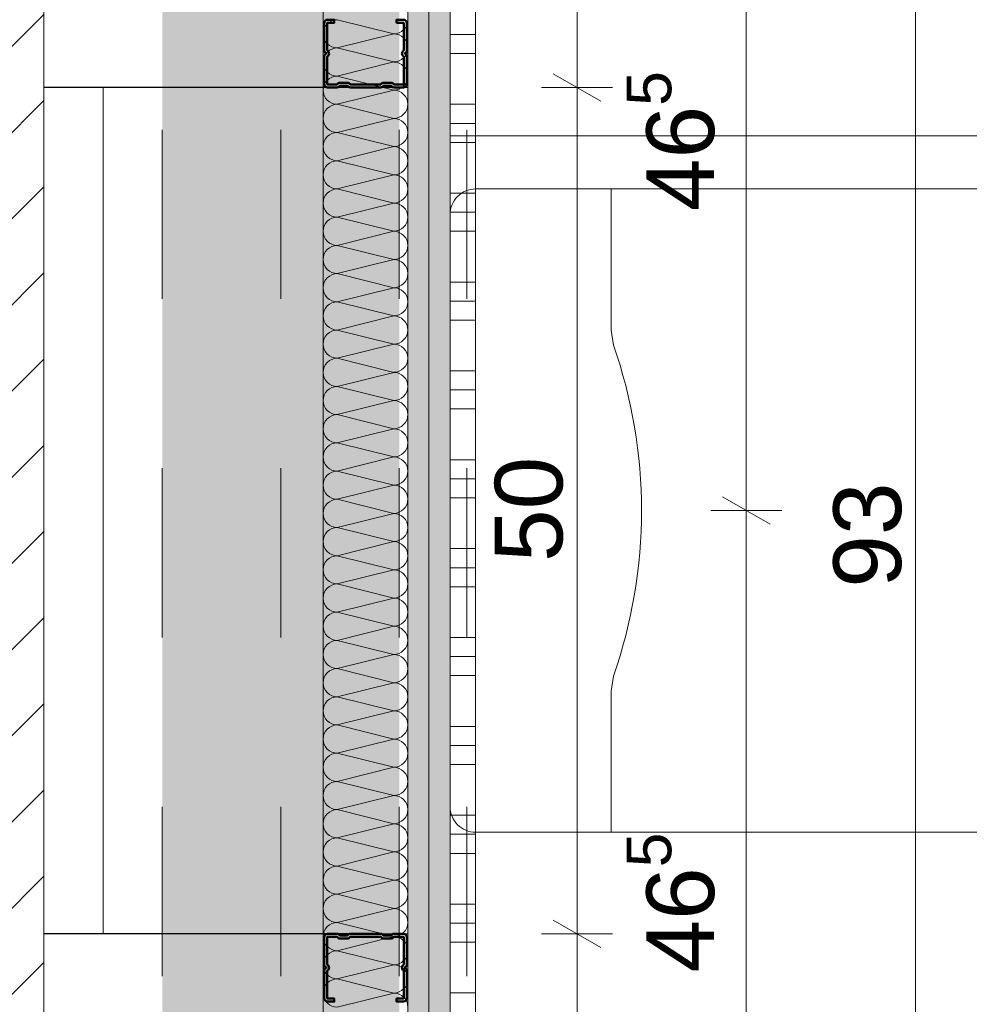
# Model space of a CAD drawing. Header units: metres. Extents: x -3.5 to 65.3, y -10.9 to 16.7.
# Tile 82 of 184: x 40.186 to 40.747, y 2.093 to 2.675. Entities that reach past the tile are written whole.
import ezdxf

# ---------------------------------------------------------------- set-up
doc = ezdxf.new("R2010")
doc.units = ezdxf.units.M
doc.header["$MEASUREMENT"] = 0
for name, pattern in [('Achse', [0.08, 0.04, -0.02, 0, -0.02]), ('DASHED', [0.015, 0.007, -0.008]), ('Untersicht', [0.04, 0.03, -0.01]), ('Wipeout_Contour', [1, 0, -1])]:
    doc.linetypes.add(name, pattern=pattern)
for name, color, linetype in [('102 - Bemaßung_ Beschriftung.Detail_ Ausschnitt', 7, 'Continuous'), ('605 - Struktur.Wand Innen', 7, 'Continuous'), ('612 - Struktur.Stahlbau', 7, 'Continuous'), ('654 - Abdeckung.Wand Belag', 7, 'Continuous'), ('660 - Unterkonstruktion.Trockenbau', 7, 'Continuous'), ('Neubau_606 - Struktur.Wand Innen Ausbau', 7, 'Continuous'), ('Neubau_612 - Struktur.Stahlbau', 7, 'Continuous'), ('Neubau_650 - Abdeckung.Fußboden Aufbau', 7, 'Continuous'), ('Neubau_653 - Abdeckung.TB Verkofferung', 7, 'Continuous'), ('Neubau_702 - Einrichtung.Möbel Sanitär', 7, 'Continuous'), ('Neubau_802 - HKLSE.Sanitär', 7, 'Continuous')]:
    doc.layers.add(name, color=color, linetype=linetype)
doc.styles.add('ERSTELLTER_STIL_1', font='txt')
doc.dimstyles.new('ERSTELLTER_STIL__1', dxfattribs={"dimtxt": 0.04, "dimasz": 0.02128, "dimexe": 0.18, "dimexo": 0.0625, "dimgap": 0, "dimtad": 1, "dimzin": 0, "dimdsep": 46, "dimtxsty": 'ERSTELLTER_STIL_1', "dimblk": 'ARROWHEAD_2', "dimblk1": 'ARROWHEAD_2', "dimblk2": 'ARROWHEAD_2', "dimcen": 0.09, "dimse1": 1, "dimse2": 1, "dimclrd": 7, "dimclre": 7, "dimclrt": 7, "dimazin": 0, "dimtfac": 1, "dimtdec": 4, "dimtmove": 0, "dimatfit": 3, "dimfxl": 1, "dimtolj": 1, "dimtzin": 0, "dimarcsym": 0})
doc.dimstyles.new('ERSTELLTER_STIL__2', dxfattribs={"dimtxt": 0.04, "dimasz": 0.02128, "dimexe": 0.18, "dimexo": 0.0625, "dimgap": 0, "dimtad": 1, "dimzin": 0, "dimdsep": 46, "dimtxsty": 'ERSTELLTER_STIL_1', "dimblk": 'ARROWHEAD_2', "dimblk1": 'ARROWHEAD_2', "dimblk2": 'ARROWHEAD_2', "dimcen": 0.09, "dimse1": 1, "dimse2": 1, "dimclrd": 7, "dimclre": 7, "dimclrt": 7, "dimazin": 0, "dimtfac": 1, "dimtdec": 4, "dimtmove": 2, "dimatfit": 3, "dimfxl": 1, "dimtolj": 1, "dimtzin": 0, "dimarcsym": 0})
doc.dimstyles.new('ERSTELLTER_STIL__3', dxfattribs={"dimtxt": 0.04, "dimasz": 0.02128, "dimexe": 0.18, "dimexo": 0.0625, "dimgap": 0, "dimtad": 1, "dimtih": 1, "dimtoh": 1, "dimzin": 0, "dimdsep": 46, "dimtxsty": 'ERSTELLTER_STIL_1', "dimblk": 'ARROWHEAD_2', "dimblk1": 'ARROWHEAD_2', "dimblk2": 'ARROWHEAD_2', "dimcen": 0.09, "dimse1": 1, "dimse2": 1, "dimclrd": 7, "dimclre": 7, "dimclrt": 7, "dimazin": 0, "dimtfac": 1, "dimtdec": 4, "dimtmove": 0, "dimatfit": 3, "dimfxl": 1, "dimtolj": 1, "dimtzin": 0, "dimarcsym": 0})
doc.dimstyles.new('ERSTELLTER_STIL__4', dxfattribs={"dimtxt": 0.04, "dimasz": 0.02128, "dimexe": 0.18, "dimexo": 0.0625, "dimgap": 0, "dimtad": 1, "dimtih": 1, "dimtoh": 1, "dimzin": 0, "dimdsep": 46, "dimtxsty": 'ERSTELLTER_STIL_1', "dimblk": 'ARROWHEAD_2', "dimblk1": 'ARROWHEAD_2', "dimblk2": 'ARROWHEAD_2', "dimcen": 0.09, "dimse1": 1, "dimse2": 1, "dimclrd": 7, "dimclre": 7, "dimclrt": 7, "dimazin": 0, "dimtfac": 1, "dimtdec": 4, "dimtmove": 2, "dimatfit": 3, "dimfxl": 1, "dimtolj": 1, "dimtzin": 0, "dimarcsym": 0})
doc.dimstyles.new('ERSTELLTER_STIL__5', dxfattribs={"dimtxt": 0.04, "dimasz": 0.02128, "dimexe": 0.18, "dimexo": 0.0625, "dimgap": 0, "dimtad": 1, "dimtih": 1, "dimtoh": 1, "dimzin": 0, "dimdsep": 46, "dimtxsty": 'ERSTELLTER_STIL_1', "dimblk": 'ARROWHEAD_2', "dimblk1": 'ARROWHEAD_2', "dimblk2": 'ARROWHEAD_2', "dimcen": 0.09, "dimclrd": 7, "dimclre": 7, "dimclrt": 7, "dimazin": 0, "dimtfac": 1, "dimtdec": 4, "dimtmove": 0, "dimatfit": 3, "dimfxl": 1, "dimtolj": 1, "dimtzin": 0, "dimarcsym": 0})
pattern_1 = [(45, (0, 0), (-0.0070710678, 0.0070710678), [0, -0.01])]

# ---------------------------------------------------------------- blocks, each defined once
blk = doc.blocks.new('*X55')
at = {"layer": 'Neubau_606 - Struktur.Wand Innen Ausbau', "color": 7, "linetype": 'Continuous', "lineweight": 5}
for p, q in [((40.40669, 2.66665), (40.37336, 2.67499)), ((40.40669, 2.66665), (40.37336, 2.65832)), ((40.40669, 2.64999), (40.37336, 2.65832)), ((40.40669, 2.64999), (40.37336, 2.64165)), ((40.40669, 2.63332), (40.37336, 2.64165)), ((40.40669, 2.63332), (40.37336, 2.62499)), ((40.40669, 2.61665), (40.37336, 2.62499)), ((40.40669, 2.61665), (40.37336, 2.60832)), ((40.40669, 2.59999), (40.37336, 2.60832)), ((40.40669, 2.59999), (40.37336, 2.59165)), ((40.40669, 2.58332), (40.37336, 2.59165)), ((40.40669, 2.58332), (40.37336, 2.57499)), ((40.40669, 2.56665), (40.37336, 2.57499)), ((40.40669, 2.56665), (40.37336, 2.55832)), ((40.40669, 2.54999), (40.37336, 2.55832)), ((40.40669, 2.54999), (40.37336, 2.54165)), ((40.40669, 2.53332), (40.37336, 2.54165)), ((40.40669, 2.53332), (40.37336, 2.52499)), ((40.40669, 2.51665), (40.37336, 2.52499)), ((40.40669, 2.51665), (40.37336, 2.50832)), ((40.40669, 2.49999), (40.37336, 2.50832)), ((40.40669, 2.49999), (40.37336, 2.49165)), ((40.40669, 2.48332), (40.37336, 2.49165)), ((40.40669, 2.48332), (40.37336, 2.47499)), ((40.40669, 2.46665), (40.37336, 2.47499)), ((40.40669, 2.46665), (40.37336, 2.45832)), ((40.40669, 2.44999), (40.37336, 2.45832)), ((40.40669, 2.44999), (40.37336, 2.44165)), ((40.40669, 2.43332), (40.37336, 2.44165)), ((40.40669, 2.43332), (40.37336, 2.42499)), ((40.40669, 2.41665), (40.37336, 2.42499)), ((40.40669, 2.41665), (40.37336, 2.40832)), ((40.40669, 2.39999), (40.37336, 2.40832)), ((40.40669, 2.39999), (40.37336, 2.39165)), ((40.40669, 2.38332), (40.37336, 2.39165)), ((40.40669, 2.38332), (40.37336, 2.37499)), ((40.40669, 2.36665), (40.37336, 2.37499)), ((40.40669, 2.36665), (40.37336, 2.35832)), ((40.40669, 2.34999), (40.37336, 2.35832)), ((40.40669, 2.34999), (40.37336, 2.34165)), ((40.40669, 2.33332), (40.37336, 2.34165)), ((40.40669, 2.33332), (40.37336, 2.32499)), ((40.40669, 2.31665), (40.37336, 2.32499)), ((40.40669, 2.31665), (40.37336, 2.30832)), ((40.40669, 2.29999), (40.37336, 2.30832)), ((40.40669, 2.29999), (40.37336, 2.29165)), ((40.40669, 2.28332), (40.37336, 2.29165)), ((40.40669, 2.28332), (40.37336, 2.27499)), ((40.40669, 2.26665), (40.37336, 2.27499)), ((40.40669, 2.26665), (40.37336, 2.25832)), ((40.40669, 2.24999), (40.37336, 2.25832)), ((40.40669, 2.24999), (40.37336, 2.24165)), ((40.40669, 2.23332), (40.37336, 2.24165)), ((40.40669, 2.23332), (40.37336, 2.22499)), ((40.40669, 2.21665), (40.37336, 2.22499)), ((40.40669, 2.21665), (40.37336, 2.20832)), ((40.40669, 2.19999), (40.37336, 2.20832)), ((40.40669, 2.19999), (40.37336, 2.19165)), ((40.40669, 2.18332), (40.37336, 2.19165)), ((40.40669, 2.18332), (40.37336, 2.17499)), ((40.40669, 2.16665), (40.37336, 2.17499)), ((40.40669, 2.16665), (40.37336, 2.15832)), ((40.40669, 2.14999), (40.37336, 2.15832)), ((40.40669, 2.14999), (40.37336, 2.14165)), ((40.40669, 2.13332), (40.37336, 2.14165)), ((40.40669, 2.13332), (40.37336, 2.12499)), ((40.40669, 2.11665), (40.37336, 2.12499)), ((40.40669, 2.11665), (40.37336, 2.10832)), ((40.40669, 2.09999), (40.37336, 2.10832)), ((40.40669, 2.09999), (40.37336, 2.09165))]:
    blk.add_line(p, q, dxfattribs=at)
for centre, start, end in [((40.37336, 2.66665), 89.99998, 179.99998), ((40.40669, 2.67499), 269.99998, 359.99998), ((40.37336, 2.66665), 179.99998, 269.99998), ((40.40669, 2.65832), 359.99998, 89.99998), ((40.37336, 2.64999), 89.99998, 179.99998), ((40.40669, 2.65832), 269.99998, 359.99998), ((40.37336, 2.64999), 179.99998, 269.99998), ((40.40669, 2.64165), 359.99998, 89.99998), ((40.37336, 2.63332), 89.99998, 179.99998), ((40.40669, 2.64165), 269.99998, 359.99998), ((40.37336, 2.63332), 179.99998, 269.99998), ((40.40669, 2.62499), 359.99998, 89.99998), ((40.37336, 2.61665), 89.99998, 179.99998), ((40.40669, 2.62499), 269.99998, 359.99998), ((40.37336, 2.61665), 179.99998, 269.99998), ((40.40669, 2.60832), 359.99998, 89.99998), ((40.37336, 2.59999), 89.99998, 179.99998), ((40.40669, 2.60832), 269.99998, 359.99998), ((40.37336, 2.59999), 179.99998, 269.99998), ((40.40669, 2.59165), 359.99998, 89.99998), ((40.37336, 2.58332), 89.99998, 179.99998), ((40.40669, 2.59165), 269.99998, 359.99998), ((40.37336, 2.58332), 179.99998, 269.99998), ((40.40669, 2.57499), 359.99998, 89.99998), ((40.37336, 2.56665), 89.99998, 179.99998), ((40.40669, 2.57499), 269.99998, 359.99998), ((40.37336, 2.56665), 179.99998, 269.99998), ((40.40669, 2.55832), 359.99998, 89.99998), ((40.37336, 2.54999), 89.99998, 179.99998), ((40.40669, 2.55832), 269.99998, 359.99998), ((40.37336, 2.54999), 179.99998, 269.99998), ((40.40669, 2.54165), 359.99998, 89.99998), ((40.37336, 2.53332), 89.99998, 179.99998), ((40.40669, 2.54165), 269.99998, 359.99998), ((40.37336, 2.53332), 179.99998, 269.99998), ((40.40669, 2.52499), 359.99998, 89.99998), ((40.37336, 2.51665), 89.99998, 179.99998), ((40.40669, 2.52499), 269.99998, 359.99998), ((40.37336, 2.51665), 179.99998, 269.99998), ((40.40669, 2.50832), 359.99998, 89.99998), ((40.37336, 2.49999), 89.99998, 179.99998), ((40.40669, 2.50832), 269.99998, 359.99998), ((40.37336, 2.49999), 179.99998, 269.99998), ((40.40669, 2.49165), 359.99998, 89.99998), ((40.37336, 2.48332), 89.99998, 179.99998), ((40.40669, 2.49165), 269.99998, 359.99998), ((40.37336, 2.48332), 179.99998, 269.99998), ((40.40669, 2.47499), 359.99998, 89.99998), ((40.37336, 2.46665), 89.99998, 179.99998), ((40.40669, 2.47499), 269.99998, 359.99998), ((40.37336, 2.46665), 179.99998, 269.99998), ((40.40669, 2.45832), 359.99998, 89.99998), ((40.37336, 2.44999), 89.99998, 179.99998), ((40.40669, 2.45832), 269.99998, 359.99998), ((40.37336, 2.44999), 179.99998, 269.99998), ((40.40669, 2.44165), 359.99998, 89.99998), ((40.37336, 2.43332), 89.99998, 179.99998), ((40.40669, 2.44165), 269.99998, 359.99998), ((40.37336, 2.43332), 179.99998, 269.99998), ((40.40669, 2.42499), 359.99998, 89.99998), ((40.37336, 2.41665), 89.99998, 179.99998), ((40.40669, 2.42499), 269.99998, 359.99998), ((40.37336, 2.41665), 179.99998, 269.99998), ((40.40669, 2.40832), 359.99998, 89.99998), ((40.37336, 2.39999), 89.99998, 179.99998), ((40.40669, 2.40832), 269.99998, 359.99998), ((40.37336, 2.39999), 179.99998, 269.99998), ((40.40669, 2.39165), 359.99998, 89.99998), ((40.37336, 2.38332), 89.99998, 179.99998), ((40.40669, 2.39165), 269.99998, 359.99998), ((40.37336, 2.38332), 179.99998, 269.99998), ((40.40669, 2.37499), 359.99998, 89.99998), ((40.37336, 2.36665), 89.99998, 179.99998), ((40.40669, 2.37499), 269.99998, 359.99998), ((40.37336, 2.36665), 179.99998, 269.99998), ((40.40669, 2.35832), 359.99998, 89.99998), ((40.37336, 2.34999), 89.99998, 179.99998), ((40.40669, 2.35832), 269.99998, 359.99998), ((40.37336, 2.34999), 179.99998, 269.99998), ((40.40669, 2.34165), 359.99998, 89.99998), ((40.37336, 2.33332), 89.99998, 179.99998), ((40.40669, 2.34165), 269.99998, 359.99998), ((40.37336, 2.33332), 179.99998, 269.99998), ((40.40669, 2.32499), 359.99998, 89.99998), ((40.37336, 2.31665), 89.99998, 179.99998), ((40.40669, 2.32499), 269.99998, 359.99998), ((40.37336, 2.31665), 179.99998, 269.99998), ((40.40669, 2.30832), 359.99998, 89.99998), ((40.37336, 2.29999), 89.99998, 179.99998), ((40.40669, 2.30832), 269.99998, 359.99998), ((40.37336, 2.29999), 179.99998, 269.99998), ((40.40669, 2.29165), 359.99998, 89.99998), ((40.37336, 2.28332), 89.99998, 179.99998), ((40.40669, 2.29165), 269.99998, 359.99998), ((40.37336, 2.28332), 179.99998, 269.99998), ((40.40669, 2.27499), 359.99998, 89.99998), ((40.37336, 2.26665), 89.99998, 179.99998), ((40.40669, 2.27499), 269.99998, 359.99998), ((40.37336, 2.26665), 179.99998, 269.99998), ((40.40669, 2.25832), 359.99998, 89.99998), ((40.37336, 2.24999), 89.99998, 179.99998), ((40.40669, 2.25832), 269.99998, 359.99998), ((40.37336, 2.24999), 179.99998, 269.99998), ((40.40669, 2.24165), 359.99998, 89.99998), ((40.37336, 2.23332), 89.99998, 179.99998), ((40.40669, 2.24165), 269.99998, 359.99998), ((40.37336, 2.23332), 179.99998, 269.99998), ((40.40669, 2.22499), 359.99998, 89.99998), ((40.37336, 2.21665), 89.99998, 179.99998), ((40.40669, 2.22499), 269.99998, 359.99998), ((40.37336, 2.21665), 179.99998, 269.99998), ((40.40669, 2.20832), 359.99998, 89.99998), ((40.37336, 2.19999), 89.99998, 179.99998), ((40.40669, 2.20832), 269.99998, 359.99998), ((40.37336, 2.19999), 179.99998, 269.99998), ((40.40669, 2.19165), 359.99998, 89.99998), ((40.37336, 2.18332), 89.99998, 179.99998), ((40.40669, 2.19165), 269.99998, 359.99998), ((40.37336, 2.18332), 179.99998, 269.99998), ((40.40669, 2.17499), 359.99998, 89.99998), ((40.37336, 2.16665), 89.99998, 179.99998), ((40.40669, 2.17499), 269.99998, 359.99998), ((40.37336, 2.16665), 179.99998, 269.99998), ((40.40669, 2.15832), 359.99998, 89.99998), ((40.37336, 2.14999), 89.99998, 179.99998), ((40.40669, 2.15832), 269.99998, 359.99998), ((40.37336, 2.14999), 179.99998, 269.99998), ((40.40669, 2.14165), 359.99998, 89.99998), ((40.37336, 2.13332), 89.99998, 179.99998), ((40.40669, 2.14165), 269.99998, 359.99998), ((40.37336, 2.13332), 179.99998, 269.99998), ((40.40669, 2.12499), 359.99998, 89.99998), ((40.37336, 2.11665), 89.99998, 179.99998), ((40.40669, 2.12499), 269.99998, 359.99998), ((40.37336, 2.11665), 179.99998, 269.99998), ((40.40669, 2.10832), 359.99998, 89.99998), ((40.37336, 2.09999), 89.99998, 179.99998), ((40.40669, 2.10832), 269.99998, 359.99998), ((40.37336, 2.09999), 179.99998, 269.99998), ((40.40669, 2.09165), 359.99998, 89.99998)]:
    blk.add_arc(centre, 0.00833, start, end, dxfattribs=at)
blk = doc.blocks.new('*X81')
at = {"layer": '654 - Abdeckung.Wand Belag', "color": 7, "linetype": 'Continuous', "lineweight": 5}
for p, q in [((40.455, 2.6775), (40.455, 2.625)), ((40.44003, 2.66625), (40.45503, 2.66625)), ((40.44003, 2.655), (40.45503, 2.655)), ((40.44003, 2.625), (40.45503, 2.625)), ((40.455, 2.625), (40.455, 2.5725)), ((40.44003, 2.61375), (40.45503, 2.61375)), ((40.44003, 2.6025), (40.45503, 2.6025)), ((40.44003, 2.5725), (40.45503, 2.5725)), ((40.455, 2.5725), (40.455, 2.52)), ((40.44003, 2.56125), (40.45503, 2.56125)), ((40.44003, 2.55), (40.45503, 2.55)), ((40.44003, 2.52), (40.45503, 2.52)), ((40.455, 2.52), (40.455, 2.4675)), ((40.44003, 2.50875), (40.45503, 2.50875)), ((40.44003, 2.4975), (40.45503, 2.4975)), ((40.44003, 2.4675), (40.45503, 2.4675)), ((40.455, 2.4675), (40.455, 2.415)), ((40.44003, 2.45625), (40.45503, 2.45625)), ((40.44003, 2.445), (40.45503, 2.445)), ((40.44003, 2.415), (40.45503, 2.415)), ((40.455, 2.415), (40.455, 2.3625)), ((40.44003, 2.40375), (40.45503, 2.40375)), ((40.44003, 2.3925), (40.45503, 2.3925)), ((40.44003, 2.3625), (40.45503, 2.3625)), ((40.455, 2.3625), (40.455, 2.31)), ((40.44003, 2.35125), (40.45503, 2.35125)), ((40.44003, 2.34), (40.45503, 2.34)), ((40.44003, 2.31), (40.45503, 2.31)), ((40.455, 2.31), (40.455, 2.2575)), ((40.44003, 2.29875), (40.45503, 2.29875)), ((40.44003, 2.2875), (40.45503, 2.2875)), ((40.44003, 2.2575), (40.45503, 2.2575)), ((40.455, 2.2575), (40.455, 2.205)), ((40.44003, 2.24625), (40.45503, 2.24625)), ((40.44003, 2.235), (40.45503, 2.235)), ((40.44003, 2.205), (40.45503, 2.205)), ((40.455, 2.205), (40.455, 2.1525)), ((40.44003, 2.19375), (40.45503, 2.19375)), ((40.44003, 2.1825), (40.45503, 2.1825)), ((40.44003, 2.1525), (40.45503, 2.1525)), ((40.455, 2.1525), (40.455, 2.1)), ((40.44003, 2.14125), (40.45503, 2.14125)), ((40.44003, 2.13), (40.45503, 2.13)), ((40.44003, 2.1), (40.45503, 2.1)), ((40.455, 2.1), (40.455, 2.0475))]:
    blk.add_line(p, q, dxfattribs=at)
blk = doc.blocks.new('*D151')
at = {"layer": '102 - Bemaßung_ Beschriftung.Detail_ Ausschnitt', "color": 7, "linetype": 'Continuous', "lineweight": 5}
for p, q in [((40.70098, 2.85806), (40.72898, 2.84189)), ((40.71498, 1.91998), (40.71498, 2.84998)), ((40.70098, 1.92806), (40.72898, 1.91189))]:
    blk.add_line(p, q, dxfattribs=at)
at = {"layer": '102 - Bemaßung_ Beschriftung.Detail_ Ausschnitt', "color": 7, "lineweight": 5, "char_height": 0.04, "attachment_point": 7, "rotation": 90, "style": 'ERSTELLTER_STIL_1'}
for s, insert in [('\\A1;{\\pql;\\fArial|b0|i0|c0|p38;3}', (40.70698, 2.81153)), ('\\A1;{\\pql;\\fArial|b0|i0|c0|p38;93}', (40.70698, 2.33945))]:
    blk.add_mtext(s, dxfattribs=dict(at, insert=insert))
blk = doc.blocks.new('ARROWHEAD_2')
at = {"color": 0, "linetype": 'Continuous', "lineweight": 0}
for p, q in [((-0.378, -0.655), (0.378, 0.655)), ((0, 0), (-1, 0))]:
    blk.add_line(p, q, dxfattribs=at)
blk = doc.blocks.new('*D152')
at = {"layer": '102 - Bemaßung_ Beschriftung.Detail_ Ausschnitt', "color": 7, "linetype": 'Continuous', "lineweight": 5}
for p, q in [((40.70098, 2.88806), (40.72898, 2.87189)), ((40.73598, 2.87998), (40.69398, 2.87998)), ((40.71498, 2.84998), (40.71498, 2.87998)), ((40.70098, 2.85806), (40.72898, 2.84189)), ((40.73598, 2.84998), (40.69398, 2.84998)), ((40.71498, 1.91998), (40.71498, 2.84998))]:
    blk.add_line(p, q, dxfattribs=at)
blk = doc.blocks.new('*D263')
at = {"layer": '102 - Bemaßung_ Beschriftung.Detail_ Ausschnitt', "color": 7, "linetype": 'Continuous', "lineweight": 5}
for p, q in [((40.60098, 2.39305), (40.62898, 2.37689)), ((40.61498, 1.91998), (40.61498, 2.38497)), ((40.60098, 1.92806), (40.62898, 1.91189))]:
    blk.add_line(p, q, dxfattribs=at)
at = {"layer": '102 - Bemaßung_ Beschriftung.Detail_ Ausschnitt', "color": 7, "lineweight": 5, "insert": (40.60763, 2.1121), "char_height": 0.04, "attachment_point": 7, "rotation": 90, "style": 'ERSTELLTER_STIL_1'}
blk.add_mtext('\\A1;{\\pql;\\fArial|b0|i0|c0|p38;46\\fArial|b0|i0|c0|p38;\\A1{\\H.66x;\\S5^  ;}}', dxfattribs=at)
blk = doc.blocks.new('*D264')
at = {"layer": '102 - Bemaßung_ Beschriftung.Detail_ Ausschnitt', "color": 7, "linetype": 'Continuous', "lineweight": 5}
for p, q in [((40.60098, 2.85806), (40.62898, 2.84189)), ((40.61498, 2.38497), (40.61498, 2.84998)), ((40.60098, 2.39305), (40.62898, 2.37689)), ((40.63598, 2.38497), (40.59398, 2.38497)), ((40.61498, 1.91998), (40.61498, 2.38497))]:
    blk.add_line(p, q, dxfattribs=at)
at = {"layer": '102 - Bemaßung_ Beschriftung.Detail_ Ausschnitt', "color": 7, "lineweight": 5, "char_height": 0.04, "attachment_point": 7, "rotation": 90, "style": 'ERSTELLTER_STIL_1'}
for s, insert in [('\\A1;{\\pql;\\fArial|b0|i0|c0|p38;3}', (40.60698, 2.81153)), ('\\A1;{\\pql;\\fArial|b0|i0|c0|p38;46\\fArial|b0|i0|c0|p38;\\A1{\\H.66x;\\S5^  ;}}', (40.60763, 2.56193))]:
    blk.add_mtext(s, dxfattribs=dict(at, insert=insert))
blk = doc.blocks.new('*D265')
at = {"layer": '102 - Bemaßung_ Beschriftung.Detail_ Ausschnitt', "color": 7, "linetype": 'Continuous', "lineweight": 5}
for p, q in [((40.60098, 2.88806), (40.62898, 2.87189)), ((40.63598, 2.87998), (40.59398, 2.87998)), ((40.61498, 2.84998), (40.61498, 2.87998)), ((40.60098, 2.85806), (40.62898, 2.84189)), ((40.63598, 2.84998), (40.59398, 2.84998)), ((40.61498, 2.38497), (40.61498, 2.84998))]:
    blk.add_line(p, q, dxfattribs=at)
blk = doc.blocks.new('*D272')
at = {"layer": '102 - Bemaßung_ Beschriftung.Detail_ Ausschnitt', "color": 7, "linetype": 'Continuous', "lineweight": 5}
for p, q in [((40.50098, 2.14305), (40.52898, 2.12689)), ((40.53598, 2.13497), (40.49398, 2.13497)), ((40.51498, 1.67497), (40.51498, 2.13497)), ((40.50098, 1.68305), (40.52898, 1.66689)), ((40.53598, 1.67497), (40.49398, 1.67497))]:
    blk.add_line(p, q, dxfattribs=at)
at = {"layer": '102 - Bemaßung_ Beschriftung.Detail_ Ausschnitt', "color": 7, "lineweight": 5, "insert": (40.50698, 1.82414), "char_height": 0.04, "attachment_point": 7, "rotation": 90, "style": 'ERSTELLTER_STIL_1'}
blk.add_mtext('\\A1;{\\pql;\\fArial|b0|i0|c0|p38;46}', dxfattribs=at)
blk = doc.blocks.new('*D273')
at = {"layer": '102 - Bemaßung_ Beschriftung.Detail_ Ausschnitt', "color": 7, "linetype": 'Continuous', "lineweight": 5}
for p, q in [((40.50098, 2.64305), (40.52898, 2.62689)), ((40.53598, 2.63497), (40.49398, 2.63497)), ((40.51498, 2.13497), (40.51498, 2.63497)), ((40.50098, 2.14305), (40.52898, 2.12689)), ((40.53598, 2.13497), (40.49398, 2.13497))]:
    blk.add_line(p, q, dxfattribs=at)
at = {"layer": '102 - Bemaßung_ Beschriftung.Detail_ Ausschnitt', "color": 7, "lineweight": 5, "insert": (40.50698, 2.35462), "char_height": 0.04, "attachment_point": 7, "rotation": 90, "style": 'ERSTELLTER_STIL_1'}
blk.add_mtext('\\A1;{\\pql;\\fArial|b0|i0|c0|p38;50}', dxfattribs=at)
blk = doc.blocks.new('*D274')
at = {"layer": '102 - Bemaßung_ Beschriftung.Detail_ Ausschnitt', "color": 7, "linetype": 'Continuous', "lineweight": 5}
for p, q in [((40.50098, 3.10305), (40.52898, 3.08689)), ((40.53598, 3.09497), (40.49398, 3.09497)), ((40.51498, 2.63497), (40.51498, 3.09497)), ((40.50098, 2.64305), (40.52898, 2.62689)), ((40.53598, 2.63497), (40.49398, 2.63497))]:
    blk.add_line(p, q, dxfattribs=at)
at = {"layer": '102 - Bemaßung_ Beschriftung.Detail_ Ausschnitt', "color": 7, "lineweight": 5, "insert": (40.50698, 2.78414), "char_height": 0.04, "attachment_point": 7, "rotation": 90, "style": 'ERSTELLTER_STIL_1'}
blk.add_mtext('\\A1;{\\pql;\\fArial|b0|i0|c0|p38;46}', dxfattribs=at)
blk = doc.blocks.new('*D332')
at = {"layer": '102 - Bemaßung_ Beschriftung.Detail_ Ausschnitt', "color": 7, "linetype": 'Continuous', "lineweight": 5}
for p, q in [((40.2, 2.89949), (40.2, 2.94149)), ((40.23503, 2.89949), (40.23503, 2.94149)), ((40.20808, 2.93449), (40.19192, 2.90649)), ((40.24311, 2.93449), (40.22694, 2.90649)), ((40.18631, 2.92049), (40.2, 2.92049)), ((40.2, 2.92049), (40.23503, 2.92049))]:
    blk.add_line(p, q, dxfattribs=at)
at = {"layer": '102 - Bemaßung_ Beschriftung.Detail_ Ausschnitt', "color": 7, "lineweight": 5, "insert": (40.14152, 2.9278), "char_height": 0.04, "attachment_point": 7, "style": 'ERSTELLTER_STIL_1'}
blk.add_mtext('\\A1;{\\pql;\\fArial|b0|i0|c0|p38;3\\fArial|b0|i0|c0|p38;\\A1{\\H.66x;\\S5^  ;}}', dxfattribs=at)
blk = doc.blocks.new('*D333')
at = {"layer": '102 - Bemaßung_ Beschriftung.Detail_ Ausschnitt', "color": 7, "linetype": 'Continuous', "lineweight": 5}
for p, q in [((40.23503, 2.89949), (40.23503, 2.94149)), ((40.41503, 2.89949), (40.41503, 2.94149)), ((40.24311, 2.93449), (40.22694, 2.90649)), ((40.42311, 2.93449), (40.40694, 2.90649)), ((40.23503, 2.92049), (40.41503, 2.92049))]:
    blk.add_line(p, q, dxfattribs=at)
at = {"layer": '102 - Bemaßung_ Beschriftung.Detail_ Ausschnitt', "color": 7, "lineweight": 5, "insert": (40.29467, 2.92849), "char_height": 0.04, "attachment_point": 7, "style": 'ERSTELLTER_STIL_1'}
blk.add_mtext('\\A1;{\\pql;\\fArial|b0|i0|c0|p38;18}', dxfattribs=at)
blk = doc.blocks.new('*D334')
at = {"layer": '102 - Bemaßung_ Beschriftung.Detail_ Ausschnitt', "color": 7, "linetype": 'Continuous', "lineweight": 5}
for p, q in [((40.41503, 2.89949), (40.41503, 2.94149)), ((40.44003, 2.89949), (40.44003, 2.94149)), ((40.42311, 2.93449), (40.40694, 2.90649)), ((40.43194, 2.90649), (40.44811, 2.93449)), ((40.41503, 2.92049), (40.44003, 2.92049)), ((40.44003, 2.92049), (40.45372, 2.92049))]:
    blk.add_line(p, q, dxfattribs=at)
at = {"layer": '102 - Bemaßung_ Beschriftung.Detail_ Ausschnitt', "color": 7, "lineweight": 5, "insert": (40.4459, 2.92805), "char_height": 0.04, "attachment_point": 7, "style": 'ERSTELLTER_STIL_1'}
blk.add_mtext('\\A1;{\\pql;\\fArial|b0|i0|c0|p38;2\\fArial|b0|i0|c0|p38;\\A1{\\H.66x;\\S5^  ;}}', dxfattribs=at)
blk = doc.blocks.new('*D360')
at = {"layer": '102 - Bemaßung_ Beschriftung.Detail_ Ausschnitt', "color": 7, "linetype": 'Continuous', "lineweight": 5}
for p, q in [((40.44003, 0.9763), (40.44003, 1.0183)), ((40.80399, 0.9763), (40.80399, 1.0183)), ((40.44811, 1.0113), (40.43194, 0.9833)), ((40.81207, 1.0113), (40.79591, 0.9833)), ((40.42633, 0.9973), (40.44003, 0.9973)), ((40.44003, 0.9973), (40.80399, 0.9973))]:
    blk.add_line(p, q, dxfattribs=at)
at = {"layer": '102 - Bemaßung_ Beschriftung.Detail_ Ausschnitt', "color": 7, "lineweight": 5, "insert": (40.63085, 1.00461), "char_height": 0.04, "attachment_point": 7, "style": 'ERSTELLTER_STIL_1'}
blk.add_mtext('\\A1;{\\pql;\\fArial|b0|i0|c0|p38;36\\fArial|b0|i0|c0|p38;\\A1{\\H.66x;\\S4^  ;}}', dxfattribs=at)
blk = doc.blocks.new('*D422')
at = {"layer": '102 - Bemaßung_ Beschriftung.Detail_ Ausschnitt', "color": 7, "linetype": 'Continuous', "lineweight": 5}
for p, q in [((40.05, 3.305), (40.05, 3.43887)), ((40.2, 3.305), (40.2, 3.43887)), ((40.05808, 3.43187), (40.04192, 3.40387)), ((40.20808, 3.43187), (40.19192, 3.40387)), ((40.03631, 3.41787), (40.05, 3.41787)), ((40.05, 3.41787), (40.2, 3.41787))]:
    blk.add_line(p, q, dxfattribs=at)
at = {"color": 254, "linetype": 'Wipeout_Contour', "lineweight": 0, "ltscale": 161.102942}
blk.add_wipeout([(40.08715, 3.41837), (40.16285, 3.41837), (40.16285, 3.47337), (40.08715, 3.47337)], dxfattribs=at).dxf.layer = '102 - Bemaßung_ Beschriftung.Detail_ Ausschnitt'
at = {"layer": '102 - Bemaßung_ Beschriftung.Detail_ Ausschnitt', "color": 7, "lineweight": 5, "insert": (40.09465, 3.42587), "char_height": 0.04, "attachment_point": 7, "style": 'ERSTELLTER_STIL_1'}
blk.add_mtext('\\A1;{\\pql;\\fArial|b0|i0|c0|p38;15}', dxfattribs=at)
blk = doc.blocks.new('*D423')
at = {"layer": '102 - Bemaßung_ Beschriftung.Detail_ Ausschnitt', "color": 7, "linetype": 'Continuous', "lineweight": 5}
for p, q in [((40.2, 3.305), (40.2, 3.43887)), ((40.20808, 3.43187), (40.19192, 3.40387)), ((43.55307, 3.43187), (43.53691, 3.40387)), ((40.2, 3.41787), (43.54499, 3.41787))]:
    blk.add_line(p, q, dxfattribs=at)
at = {"color": 254, "linetype": 'Wipeout_Contour', "lineweight": 0, "ltscale": 168.067729}
blk.add_wipeout([(41.80177, 3.41837), (41.94322, 3.41837), (41.94322, 3.47337), (41.80177, 3.47337)], dxfattribs=at).dxf.layer = '102 - Bemaßung_ Beschriftung.Detail_ Ausschnitt'
at = {"layer": '102 - Bemaßung_ Beschriftung.Detail_ Ausschnitt', "color": 7, "lineweight": 5, "insert": (41.80927, 3.41811), "char_height": 0.04, "attachment_point": 7, "style": 'ERSTELLTER_STIL_1'}
blk.add_mtext('\\A1;{\\pql;\\fArial|b0|i0|c0|p38;3,34\\fArial|b0|i0|c0|p38;\\A1{\\H.66x;\\S5^  ;}}', dxfattribs=at)
blk = doc.blocks.new('*D424')
at = {"layer": '102 - Bemaßung_ Beschriftung.Detail_ Ausschnitt', "color": 7, "linetype": 'Continuous', "lineweight": 5}
for p, q in [((43.54499, 3.39687), (43.54499, 3.43887)), ((43.96499, 3.39687), (43.96499, 3.43887)), ((43.55307, 3.43187), (43.53691, 3.40387)), ((43.97307, 3.43187), (43.95691, 3.40387)), ((40.2, 3.41787), (43.54499, 3.41787)), ((43.54499, 3.41787), (43.96499, 3.41787))]:
    blk.add_line(p, q, dxfattribs=at)
at = {"color": 254, "linetype": 'Wipeout_Contour', "lineweight": 0, "ltscale": 175.573062}
blk.add_wipeout([(43.71713, 3.41837), (43.79284, 3.41837), (43.79284, 3.47337), (43.71713, 3.47337)], dxfattribs=at).dxf.layer = '102 - Bemaßung_ Beschriftung.Detail_ Ausschnitt'
at = {"layer": '102 - Bemaßung_ Beschriftung.Detail_ Ausschnitt', "color": 7, "lineweight": 5, "insert": (43.72463, 3.42587), "char_height": 0.04, "attachment_point": 7, "style": 'ERSTELLTER_STIL_1'}
blk.add_mtext('\\A1;{\\pql;\\fArial|b0|i0|c0|p38;42}', dxfattribs=at)

msp = doc.modelspace()

# ---------------------------------------------------------------- hatches: boundary and pattern name
at = {"layer": 'Neubau_606 - Struktur.Wand Innen Ausbau', "linetype": 'Continuous', "lineweight": 0, "true_color": 0x000000}
h = msp.add_hatch(dxfattribs=at)
h.set_pattern_fill('Gips_0001', color=18, style=0, pattern_type=2)
h.set_pattern_definition(pattern_1)
h.paths.add_polyline_path([(40.42753, 0.255), (40.42753, 3.81), (40.41503, 3.81), (40.41502, 0.255)])
h = msp.add_hatch(dxfattribs=at)
h.set_pattern_fill('Gips_0001', color=18, style=0, pattern_type=2)
h.set_pattern_definition(pattern_1)
h.paths.add_polyline_path([(40.44002, 0.255), (40.44003, 3.81), (40.42753, 3.81), (40.42753, 0.255)])
at = {"layer": 'Neubau_650 - Abdeckung.Fußboden Aufbau', "linetype": 'Continuous', "lineweight": 13, "true_color": 0xafafaf}
h = msp.add_hatch(dxfattribs=at)
h.set_pattern_fill('Raster_60x60_Fuge_2mm_0001', color=253, style=0, pattern_type=2)
h.set_pattern_definition([(0, (42.61, 3.81), (0, 0.602), []), (90, (42.61, 3.81), (-0.602, 0), [])])
h.paths.add_polyline_path([(40.44003, 3.81), (40.44002, 0.255), (43.54499, 0.255), (43.54499, 0.33, -0.414214), (43.49499, 0.28, -0.414214), (43.44499, 0.33, -0.414214), (43.39499, 0.28, -0.414214), (43.34499, 0.33, -0.414214), (43.39499, 0.38, -0.414214), (43.44499, 0.33, -0.414214), (43.49499, 0.38, -0.414214), (43.54499, 0.33), (43.54499, 3.81), (43.20999, 3.81), (43.20999, 3.935), (42.32499, 3.935), (42.32499, 3.81)])

# ---------------------------------------------------------------- linework, layer by layer
at = {"layer": '654 - Abdeckung.Wand Belag', "color": 7, "linetype": 'Continuous', "lineweight": 5, "flags": 128}
for points in [[(40.44003, 3.81), (40.44002, 0.255)], [(40.45503, 0.27), (40.45503, 3.795)]]:
    msp.add_lwpolyline(points, dxfattribs=at)
at = {"layer": '660 - Unterkonstruktion.Trockenbau', "color": 7, "linetype": 'Continuous', "lineweight": 50, "flags": 128}
msp.add_lwpolyline([(40.40843, 2.09672), (40.40843, 2.09497), (40.41243, 2.09497, 0.414214), (40.41443, 2.09697), (40.41443, 2.11302, 0.267949), (40.41343, 2.11476, -0.57735), (40.41343, 2.11519, 0.267949), (40.41443, 2.11692), (40.41443, 2.13297, 0.414214), (40.41243, 2.13497), (40.40693, 2.13497, 0.250492), (40.40526, 2.13408, -0.250492), (40.40506, 2.13397), (40.4008, 2.13397, -0.250492), (40.40059, 2.13408, 0.250492), (40.39893, 2.13497), (40.38113, 2.13497, 0.250492), (40.37946, 2.13408, -0.250492), (40.37926, 2.13397), (40.375, 2.13397, -0.250492), (40.37479, 2.13408, 0.250492), (40.37313, 2.13497), (40.36763, 2.13497, 0.414214), (40.36563, 2.13297), (40.36563, 2.11692, 0.267949), (40.36663, 2.11519, -0.57735), (40.36663, 2.11476, 0.267949), (40.36563, 2.11302), (40.36563, 2.09697, 0.414214), (40.36763, 2.09497), (40.37163, 2.09497), (40.37163, 2.09672), (40.36763, 2.09672, -0.414214), (40.36738, 2.09697), (40.36738, 2.11302, -0.267949), (40.3675, 2.11324, 0.57735), (40.3675, 2.1167, -0.267949), (40.36738, 2.11692), (40.36738, 2.13297, -0.414214), (40.36763, 2.13322), (40.37313, 2.13322, -0.250492), (40.37333, 2.13311, 0.250492), (40.375, 2.13222), (40.37926, 2.13222, 0.250492), (40.38092, 2.13311, -0.250492), (40.38113, 2.13322), (40.39893, 2.13322, -0.250492), (40.39913, 2.13311, 0.250492), (40.4008, 2.13222), (40.40506, 2.13222, 0.250492), (40.40672, 2.13311, -0.250492), (40.40693, 2.13322), (40.41243, 2.13322, -0.414214), (40.41268, 2.13297), (40.41268, 2.11692, -0.267949), (40.41255, 2.1167, 0.57735), (40.41255, 2.11324, -0.267949), (40.41268, 2.11302), (40.41268, 2.09697, -0.414214), (40.41243, 2.09672)], format="xyb", close=True, dxfattribs=at)
at = {"layer": 'Neubau_606 - Struktur.Wand Innen Ausbau', "color": 1, "linetype": 'Continuous', "lineweight": 5}
for p, q in [((40.41502, 0.255), (40.41503, 3.81)), ((40.42753, 0.255), (40.42753, 3.81))]:
    msp.add_line(p, q, dxfattribs=at)
at = {"layer": 'Neubau_606 - Struktur.Wand Innen Ausbau', "color": 1, "linetype": 'Continuous', "lineweight": 5, "flags": 128}
for points in [[(40.36503, 3.81), (40.36503, 0.255)], [(40.44002, 0.255), (40.44003, 3.81)]]:
    msp.add_lwpolyline(points, dxfattribs=at)
at = {"layer": 'Neubau_612 - Struktur.Stahlbau', "color": 1, "linetype": 'Untersicht', "lineweight": 13}
for p, q in [((40.27, 0.71001), (40.27, 5.19001)), ((40.41, 0.71001), (40.41, 5.19001))]:
    msp.add_line(p, q, dxfattribs=at)
at = {"layer": 'Neubau_612 - Struktur.Stahlbau', "color": 1, "linetype": 'Achse', "lineweight": 9}
msp.add_line((40.34, 0.71001), (40.34, 5.19001), dxfattribs=at)
at = {"layer": 'Neubau_650 - Abdeckung.Fußboden Aufbau', "color": 1, "linetype": 'Continuous', "lineweight": 13, "flags": 128}
msp.add_lwpolyline([(43.54499, 0.33), (43.54499, 0.255), (40.44002, 0.255), (40.44003, 3.81), (42.32499, 3.81), (42.32499, 3.935)], dxfattribs=at)
at = {"layer": 'Neubau_653 - Abdeckung.TB Verkofferung', "color": 1, "linetype": 'Untersicht', "lineweight": 9}
for p, q in [((40.19997, 0.70998), (40.19997, 5.18998)), ((40.44997, 0.70998), (40.44997, 5.18998))]:
    msp.add_line(p, q, dxfattribs=at)
at = {"layer": 'Neubau_702 - Einrichtung.Möbel Sanitär', "color": 1, "linetype": 'Continuous', "lineweight": 9}
for p, q in [((40.53506, 2.57498), (40.53506, 2.49158)), ((40.53506, 2.49158), (40.53653, 2.48279)), ((40.53506, 2.27837), (40.53652, 2.28716)), ((40.53506, 2.19498), (40.53506, 2.27837))]:
    msp.add_line(p, q, dxfattribs=at)
at = {"layer": 'Neubau_702 - Einrichtung.Möbel Sanitär', "color": 1, "linetype": 'Continuous', "lineweight": 9, "flags": 128}
msp.add_lwpolyline([(40.53506, 2.57498), (40.81503, 2.57497, -1), (40.81503, 2.19497), (40.53506, 2.19498), (40.45503, 2.19498, -0.414214), (40.44003, 2.20998), (40.44003, 2.55998, -0.414214), (40.45503, 2.57498)], format="xyb", close=True, dxfattribs=at)
at = {"layer": 'Neubau_702 - Einrichtung.Möbel Sanitär', "color": 1, "linetype": 'Continuous', "lineweight": 9}
msp.add_arc((40.25537, 2.38498), 0.29768, 340.8169, 19.18161, dxfattribs=at)
at = {"layer": 'Neubau_802 - HKLSE.Sanitär', "color": 1, "linetype": 'Continuous', "lineweight": 9}
for p, q in [((40.23503, 2.63497), (40.23503, 2.13497)), ((40.41503, 2.63497), (40.23503, 2.63497)), ((40.41503, 2.63497), (40.41503, 2.13497)), ((40.41503, 2.13497), (40.23503, 2.13497))]:
    msp.add_line(p, q, dxfattribs=at)
at = {"layer": 'Neubau_802 - HKLSE.Sanitär', "color": 1, "linetype": 'DASHED', "lineweight": 9, "flags": 128}
for points in [[(40.23503, 2.63497), (40.23503, 2.13497)], [(40.41503, 2.63497), (40.23503, 2.63497)], [(40.41503, 2.13497), (40.41503, 2.63497)], [(40.23503, 2.13497), (40.41503, 2.13497)]]:
    msp.add_lwpolyline(points, dxfattribs=at)

# ---------------------------------------------------------------- block references
at = {"layer": '654 - Abdeckung.Wand Belag', "color": 7, "lineweight": 5}
msp.add_blockref('*X81', (0, 0), dxfattribs=at)
at = {"layer": 'Neubau_606 - Struktur.Wand Innen Ausbau', "color": 1, "lineweight": 13}
msp.add_blockref('*X55', (0, 0), dxfattribs=at)

# ---------------------------------------------------------------- dimensions: what is measured, and where the dimension line sits
at = {"layer": '102 - Bemaßung_ Beschriftung.Detail_ Ausschnitt', "color": 7, "linetype": 'Continuous', "lineweight": 5}
for base, p1, p2, dimstyle, picture, middle in [((40.4400260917, 2.9204872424), (40.4150260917, 2.6349719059), (40.4400260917, 3.8100006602), 'ERSTELLTER_STIL__4', '*D334', (40.5151698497, 2.9484872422)), ((40.80399, 0.9973), (40.44003, 3.81), (40.80399, 2.60599), 'ERSTELLTER_STIL__4', '*D360', (40.71537, 1.0253)), ((40.41503, 2.92049), (40.23503, 2.63497), (40.41503, 2.63497), 'ERSTELLTER_STIL__3', '*D333', (40.32517, 2.94849))]:
    dim = msp.add_linear_dim(base=base, p1=p1, p2=p2, dimstyle=dimstyle, dxfattribs=at)
    dim.commit()
    dim.dimension.update_dxf_attribs({"geometry": picture, "text_midpoint": middle, "dimtype": 160})
for base, p1, p2, dimstyle, picture, middle in [((40.51498, 3.09497), (40.23503, 2.63497), (40.23503, 3.09497), 'ERSTELLTER_STIL__2', '*D274', (40.48698, 2.81464)), ((40.71498, 2.87998), (40.44003, 2.84998), (40.44003, 2.87998), 'ERSTELLTER_STIL__1', '*D152', (40.68698, 2.82678)), ((40.61498, 2.87998), (40.44003, 2.84998), (40.44003, 2.87998), 'ERSTELLTER_STIL__1', '*D265', (40.58698, 2.82678)), ((40.71498, 2.84998), (40.44003, 1.91998), (40.44003, 2.84998), 'ERSTELLTER_STIL__1', '*D151', (40.68698, 2.36994)), ((40.61498, 2.84998), (41.00503, 2.38497), (40.44003, 2.84998), 'ERSTELLTER_STIL__1', '*D264', (40.58698, 2.64644)), ((40.51498, 2.63497), (40.23503, 2.13497), (40.23503, 2.63497), 'ERSTELLTER_STIL__1', '*D273', (40.48698, 2.38511)), ((40.61498, 2.38497), (40.44003, 1.91998), (41.00503, 2.38497), 'ERSTELLTER_STIL__1', '*D263', (40.58698, 2.19662)), ((40.51498, 2.13497), (40.23503, 1.67497), (40.23503, 2.13497), 'ERSTELLTER_STIL__2', '*D272', (40.48698, 1.85464))]:
    dim = msp.add_linear_dim(base=base, p1=p1, p2=p2, angle=90, dimstyle=dimstyle, dxfattribs=at)
    dim.commit()
    dim.dimension.update_dxf_attribs({"geometry": picture, "text_midpoint": middle, "dimtype": 160, "text_rotation": 90})

# ---------------------------------------------------------------- next in the draw order: wipeouts: each hides what was drawn before it
at = {"color": 254, "linetype": 'Wipeout_Contour', "lineweight": 0, "ltscale": 160.811155}
msp.add_wipeout([(40.2, 3.305), (40.05, 3.305), (40.05, 1.09998), (40.2, 1.09998)], dxfattribs=at).dxf.layer = '605 - Struktur.Wand Innen'

# ---------------------------------------------------------------- next in the draw order: hatches: boundary and pattern name
at = {"layer": '605 - Struktur.Wand Innen', "linetype": 'Continuous', "lineweight": 0, "true_color": 0x000000}
h = msp.add_hatch(dxfattribs=at)
h.set_pattern_fill('MW_Ziegel_0001', color=18, style=0, pattern_type=2)
h.set_pattern_definition([(45, (0, 0), (-0.025455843, 0.025455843), [])])
h.paths.add_polyline_path([(40.2, 3.305), (40.05, 3.305), (40.05, 1.09998), (40.2, 1.09998)])

# ---------------------------------------------------------------- next in the draw order: linework, layer by layer
at = {"layer": '605 - Struktur.Wand Innen', "color": 7, "linetype": 'Continuous', "lineweight": 18, "flags": 128}
msp.add_lwpolyline([(40.2, 1.09998), (40.2, 3.305)], dxfattribs=at)
at = {"layer": '660 - Unterkonstruktion.Trockenbau', "color": 7, "linetype": 'Continuous', "lineweight": 25}
msp.add_lwpolyline([(40.38998, 2.13497), (40.2, 2.13497)], dxfattribs=at)

# ---------------------------------------------------------------- next in the draw order: dimensions: what is measured, and where the dimension line sits
at = {"layer": '102 - Bemaßung_ Beschriftung.Detail_ Ausschnitt', "color": 7, "linetype": 'Continuous', "lineweight": 5}
dim = msp.add_linear_dim(base=(40.23503, 2.92049), p1=(40.2, 0.89998), p2=(40.23503, 2.63497), dimstyle='ERSTELLTER_STIL__3', dxfattribs=at)
dim.commit()
dim.dimension.update_dxf_attribs({"geometry": '*D332', "text_midpoint": (40.21079, 2.94849), "dimtype": 160})

# ---------------------------------------------------------------- next in the draw order: dimensions: what is measured, and where the dimension line sits
dim = msp.add_linear_dim(base=(40.2, 3.41787), p1=(40.05, 2.20249), p2=(40.2, 2.20249), dimstyle='ERSTELLTER_STIL__5', dxfattribs=at)
dim.commit()
dim.dimension.update_dxf_attribs({"geometry": '*D422', "text_midpoint": (40.12514, 3.44587), "dimtype": 160})

# ---------------------------------------------------------------- next in the draw order: dimensions: what is measured, and where the dimension line sits
dim = msp.add_linear_dim(base=(43.54499, 3.41787), p1=(40.2, 2.20249), p2=(43.54499, 2.1575), dimstyle='ERSTELLTER_STIL__5', dxfattribs=at)
dim.commit()
dim.dimension.update_dxf_attribs({"geometry": '*D423', "text_midpoint": (41.91524, 3.44587), "dimtype": 160})

# ---------------------------------------------------------------- next in the draw order: dimensions: what is measured, and where the dimension line sits
dim = msp.add_linear_dim(base=(43.96499, 3.41787), p1=(43.54499, 2.1575), p2=(43.96499, 2.21499), dimstyle='ERSTELLTER_STIL__5', dxfattribs=at)
dim.commit()
dim.dimension.update_dxf_attribs({"geometry": '*D424', "text_midpoint": (43.75513, 3.44587), "dimtype": 160})

# ---------------------------------------------------------------- next in the draw order: hatches: boundary and pattern name
at = {"layer": '612 - Struktur.Stahlbau', "linetype": 'Continuous', "lineweight": 0, "true_color": 0x30307f}
msp.add_hatch(color=177, dxfattribs=at).paths.add_polyline_path([(40.27, 5.19001), (40.41, 5.19001), (40.41, 0.71001), (40.27, 0.71001)])

# ---------------------------------------------------------------- next in the draw order: linework, layer by layer
at = {"layer": '660 - Unterkonstruktion.Trockenbau', "color": 7, "linetype": 'Continuous', "lineweight": 50, "flags": 128}
msp.add_lwpolyline([(40.40843, 2.67322), (40.40843, 2.67497), (40.41243, 2.67497, -0.414214), (40.41443, 2.67297), (40.41443, 2.65692, -0.267949), (40.41343, 2.65519, 0.57735), (40.41343, 2.65476, -0.267949), (40.41443, 2.65302), (40.41443, 2.63697, -0.414214), (40.41243, 2.63497), (40.40693, 2.63497, -0.250492), (40.40526, 2.63586, 0.250492), (40.40506, 2.63597), (40.4008, 2.63597, 0.250492), (40.40059, 2.63586, -0.250492), (40.39893, 2.63497), (40.38113, 2.63497, -0.250492), (40.37946, 2.63586, 0.250492), (40.37926, 2.63597), (40.375, 2.63597, 0.250492), (40.37479, 2.63586, -0.250492), (40.37313, 2.63497), (40.36763, 2.63497, -0.414214), (40.36563, 2.63697), (40.36563, 2.65302, -0.267949), (40.36663, 2.65476, 0.57735), (40.36663, 2.65519, -0.267949), (40.36563, 2.65692), (40.36563, 2.67297, -0.414214), (40.36763, 2.67497), (40.37163, 2.67497), (40.37163, 2.67322), (40.36763, 2.67322, 0.414214), (40.36738, 2.67297), (40.36738, 2.65692, 0.267949), (40.3675, 2.6567, -0.57735), (40.3675, 2.65324, 0.267949), (40.36738, 2.65302), (40.36738, 2.63697, 0.414214), (40.36763, 2.63672), (40.37313, 2.63672, 0.250492), (40.37333, 2.63683, -0.250492), (40.375, 2.63772), (40.37926, 2.63772, -0.250492), (40.38092, 2.63683, 0.250492), (40.38113, 2.63672), (40.39893, 2.63672, 0.250492), (40.39913, 2.63683, -0.250492), (40.4008, 2.63772), (40.40506, 2.63772, -0.250492), (40.40672, 2.63683, 0.250492), (40.40693, 2.63672), (40.41243, 2.63672, 0.414214), (40.41268, 2.63697), (40.41268, 2.65302, 0.267949), (40.41255, 2.65324, -0.57735), (40.41255, 2.6567, 0.267949), (40.41268, 2.65692), (40.41268, 2.67297, 0.414214), (40.41243, 2.67322)], format="xyb", close=True, dxfattribs=at)
at = {"layer": '660 - Unterkonstruktion.Trockenbau', "color": 7, "linetype": 'Continuous', "lineweight": 25}
msp.add_lwpolyline([(40.38998, 2.63497), (40.2, 2.63497)], dxfattribs=at)

doc.saveas('drawing.dxf')
